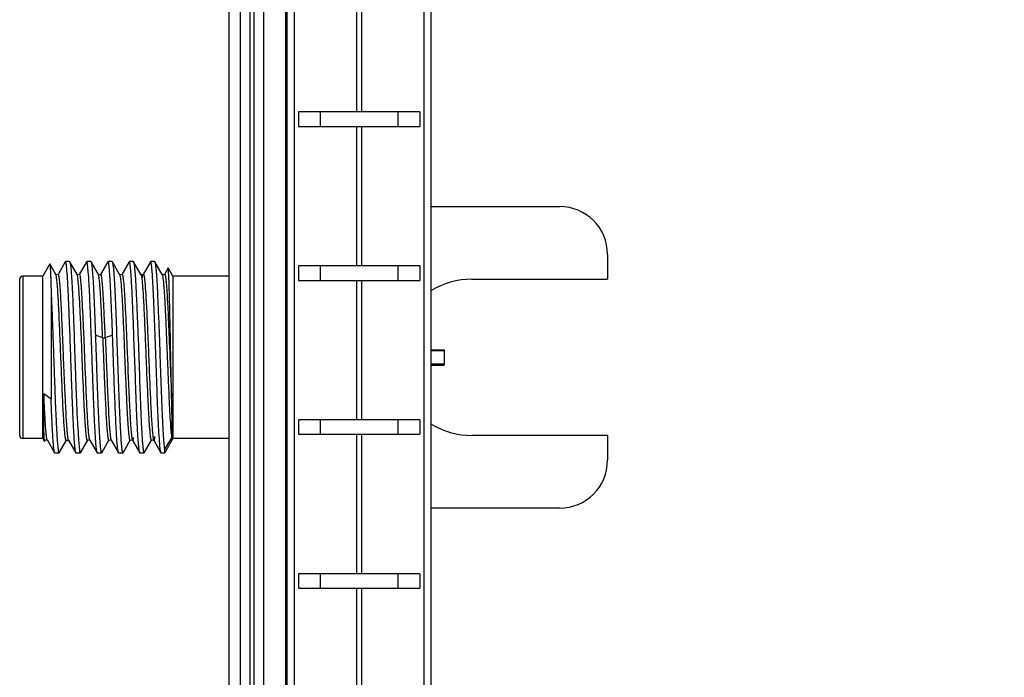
# Model space of a CAD drawing. Header units: inches. Extents: x 0.2 to 16.8, y 0.2 to 10.8.
# Tile 17 of 23: x 8.8 to 10.1, y 6.1 to 6.9. Entities that reach past the tile are written whole.
import ezdxf

# ---------------------------------------------------------------- set-up
doc = ezdxf.new("R2010")
doc.units = ezdxf.units.IN
doc.header["$LTSCALE"] = 0.935
doc.header["$MEASUREMENT"] = 0
doc.layers.get('0').update_dxf_attribs({"linetype": 'CONTINUOUS'})
doc.layers.add('DIMENSIONS', color=7, linetype='CONTINUOUS')
doc.styles.get("Standard").update_dxf_attribs({"font": 'txt', "width": 0.8})
doc.dimstyles.new('DIMSTYLE_4', dxfattribs={"dimtxt": 0.125, "dimasz": 0.18, "dimexe": 0.18, "dimexo": 0.0625, "dimgap": 0.09, "dimtad": 0, "dimtih": 1, "dimtoh": 1, "dimdec": 3, "dimzin": 4, "dimdsep": 46, "dimtxsty": 'STANDARD', "dimblk": '_FILLED', "dimblk1": '_FILLED', "dimblk2": '_FILLED', "dimcen": 0.09, "dimadec": 0, "dimazin": 0, "dimtp": 0.01, "dimtm": 0.01, "dimtfac": 1, "dimtdec": 3, "dimtofl": 0, "dimtmove": 0, "dimatfit": 3, "dimldrblk": '_FILLED', "dimfxl": 1, "dimtolj": 1, "dimtzin": 4, "dimarcsym": 0})

# ---------------------------------------------------------------- blocks, each defined once
blk = doc.blocks.new('_FILLED')
at = {"color": 0, "linetype": 'BYBLOCK'}
blk.add_solid([(0, 0), (-1, 0.1736), (-1, -0.1736)], dxfattribs=at)
blk = doc.blocks.new('*D12')
at = {"layer": 'DIMENSIONS', "color": 2, "linetype": 'CONTINUOUS'}
for p, q in [((9.243, 8.227), (10.8898, 8.227)), ((10.7648, 8.227), (10.7648, 5.8196)), ((10.7648, 3.1621), (10.7648, 5.5696)), ((9.2819, 3.1621), (10.8898, 3.1621))]:
    blk.add_line(p, q, dxfattribs=at)
at = {"layer": 'DIMENSIONS', "color": 2, "linetype": 'CONTINUOUS', "xscale": 0.18, "yscale": 0.18, "zscale": 0.18}
for p, rotation in [((10.7648, 8.227), 90), ((10.7648, 3.1621), 270)]:
    blk.add_blockref('_FILLED', p, dxfattribs=dict(at, rotation=rotation))
at = {"layer": 'DIMENSIONS', "color": 2, "linetype": 'CONTINUOUS', "insert": (10.7648, 5.7571), "char_height": 0.125, "width": 1.425, "attachment_point": 2, "line_spacing_factor": 0.9}
blk.add_mtext('5.065{\\Ftxt.shx;\\W1.000000;\\H0.125000; }[128.65]', dxfattribs=at)

msp = doc.modelspace()

# ---------------------------------------------------------------- linework, layer by layer
at = {"color": 7, "linetype": 'CONTINUOUS'}
for p, q in [((9.1064, 4.107), (9.1064, 8.217)), ((9.1214, 3.784), (9.1214, 8.227)), ((9.1514, 8.227), (9.1514, 3.784)), ((9.1824, 3.787), (9.1824, 7.787)), ((9.3704, 3.787), (9.3704, 7.787)), ((9.1971, 6.8013), (9.1971, 6.7823)), ((9.3556, 6.8013), (9.1971, 6.8013)), ((9.2258, 6.7823), (9.2258, 6.8013)), ((9.3269, 6.8013), (9.3269, 6.7823)), ((9.3556, 6.8013), (9.3556, 6.7823)), ((9.1971, 6.7823), (9.3556, 6.7823)), ((9.3704, 6.6777), (9.5382, 6.6777)), ((9.6007, 6.6152), (9.6007, 6.5828)), ((8.8722, 6.6028), (8.863, 6.5868)), ((8.8722, 6.6028), (8.8723, 6.6028)), ((8.8802, 6.5892), (8.8723, 6.6028)), ((8.8925, 6.6056), (8.883, 6.5892)), ((8.8981, 6.6058), (8.8928, 6.6058)), ((8.8951, 6.5891), (8.894, 6.6016)), ((8.8981, 6.6058), (8.8984, 6.6056)), ((8.9079, 6.5892), (8.8984, 6.6056)), ((8.9203, 6.6056), (8.9108, 6.5892)), ((8.9259, 6.6058), (8.9206, 6.6058)), ((8.9229, 6.5891), (8.9217, 6.6016)), ((8.9259, 6.6058), (8.9262, 6.6056)), ((8.9357, 6.5892), (8.9262, 6.6056)), ((8.9481, 6.6056), (8.9386, 6.5892)), ((8.9537, 6.6058), (8.9484, 6.6058)), ((8.9537, 6.6058), (8.9539, 6.6056)), ((8.9635, 6.5892), (8.954, 6.6056)), ((8.9758, 6.6056), (8.9663, 6.5892)), ((8.9814, 6.6058), (8.9761, 6.6058)), ((8.9785, 6.5891), (8.9773, 6.6016)), ((8.9814, 6.6058), (8.9817, 6.6056)), ((8.9913, 6.5892), (8.9817, 6.6056)), ((8.9826, 6.6016), (8.9838, 6.5882)), ((9.0036, 6.6056), (8.9941, 6.5892)), ((9.0092, 6.6058), (9.0039, 6.6058)), ((9.0062, 6.5891), (9.0051, 6.6016)), ((9.0092, 6.6058), (9.0095, 6.6056)), ((9.019, 6.5892), (9.0095, 6.6056)), ((9.0104, 6.6016), (9.0116, 6.5882)), ((9.0267, 6.5975), (9.0219, 6.5892)), ((9.033, 6.5868), (9.0268, 6.5975)), ((9.1971, 6.6003), (9.1971, 6.5813)), ((9.3556, 6.6003), (9.1971, 6.6003)), ((9.2258, 6.5813), (9.2258, 6.6003)), ((9.3269, 6.6003), (9.3269, 6.5813)), ((9.3556, 6.6003), (9.3556, 6.5813)), ((8.863, 6.5868), (8.837, 6.5868)), ((8.863, 6.3748), (8.863, 6.5868)), ((8.8803, 6.589), (8.8802, 6.5892)), ((8.8802, 6.5892), (8.8802, 6.5892)), ((8.883, 6.5892), (8.883, 6.5892)), ((8.8952, 6.5886), (8.8951, 6.5891)), ((8.908, 6.5891), (8.9079, 6.5892)), ((8.9081, 6.5888), (8.908, 6.5891)), ((8.9108, 6.5892), (8.9108, 6.5891)), ((8.9229, 6.5886), (8.9229, 6.5891)), ((8.9357, 6.5892), (8.9357, 6.5892)), ((8.936, 6.5886), (8.9357, 6.5892)), ((8.9386, 6.5892), (8.9385, 6.5892)), ((8.9635, 6.5892), (8.9635, 6.5892)), ((8.9636, 6.5891), (8.9635, 6.5892)), ((8.9661, 6.5886), (8.9663, 6.5892)), ((8.9663, 6.5892), (8.9664, 6.5892)), ((8.9664, 6.5892), (8.9663, 6.5892)), ((8.9785, 6.5885), (8.9785, 6.5891)), ((8.9914, 6.589), (8.9913, 6.5891)), ((8.9932, 6.5852), (8.9939, 6.5886)), ((8.9939, 6.5886), (8.9941, 6.5892)), ((9.0063, 6.5886), (9.0062, 6.5891)), ((9.0191, 6.5891), (9.019, 6.5892)), ((9.019, 6.5892), (9.019, 6.5892)), ((9.0217, 6.5886), (9.0219, 6.5892)), ((9.0219, 6.5892), (9.0219, 6.5892)), ((9.0277, 6.5875), (9.0274, 6.5926)), ((9.033, 6.5868), (9.033, 6.3748)), ((9.1064, 6.5868), (9.033, 6.5868)), ((8.833, 6.3788), (8.833, 6.5828)), ((8.9015, 6.5718), (8.9016, 6.5695)), ((9.1971, 6.5813), (9.3556, 6.5813)), ((9.4235, 6.5828), (9.6007, 6.5828)), ((8.8739, 6.5669), (8.874, 6.4264)), ((8.9136, 6.5044), (8.9135, 6.5071)), ((8.914, 6.494), (8.9136, 6.5044)), ((8.9141, 6.4926), (8.914, 6.494)), ((8.9726, 6.5058), (8.9728, 6.5003)), ((8.9728, 6.5003), (8.9729, 6.4973)), ((8.9729, 6.4973), (8.973, 6.4946)), ((8.973, 6.4946), (8.9733, 6.4887)), ((8.984, 6.456), (8.9822, 6.5062)), ((8.9875, 6.5064), (8.9893, 6.4562)), ((9.0283, 6.5007), (9.0289, 6.4881)), ((8.9047, 6.4909), (8.9051, 6.4808)), ((8.9141, 6.4913), (8.9141, 6.4926)), ((8.9145, 6.4821), (8.9141, 6.4913)), ((8.9145, 6.4811), (8.9145, 6.4821)), ((8.9155, 6.4577), (8.9145, 6.4811)), ((8.9733, 6.4887), (8.9734, 6.4859)), ((8.9734, 6.4859), (8.9736, 6.4807)), ((9.0289, 6.4881), (9.0292, 6.4807)), ((9.3704, 6.4908), (9.3873, 6.4908)), ((9.3873, 6.4895), (9.3704, 6.4895)), ((9.3873, 6.4908), (9.3873, 6.4709)), ((8.9051, 6.4808), (8.9059, 6.4574)), ((8.9736, 6.4807), (8.9741, 6.4689)), ((8.9741, 6.4689), (8.9744, 6.4611)), ((9.0292, 6.4807), (9.03, 6.4615)), ((9.3704, 6.4722), (9.3873, 6.4722)), ((9.3704, 6.4708), (9.3873, 6.4708)), ((8.9059, 6.4574), (8.906, 6.4545)), ((8.9156, 6.4549), (8.9155, 6.4577)), ((8.9744, 6.4611), (8.9746, 6.4555)), ((8.906, 6.4545), (8.9082, 6.3993)), ((8.9158, 6.4511), (8.9156, 6.4549)), ((8.8739, 6.4263), (8.8645, 6.4334)), ((8.9033, 6.3913), (8.9032, 6.3925)), ((8.9034, 6.3893), (8.9033, 6.3913)), ((8.9086, 6.3925), (8.9086, 6.3917)), ((8.9086, 6.3917), (8.9087, 6.3896)), ((9.1971, 6.3994), (9.1971, 6.3804)), ((9.3556, 6.3994), (9.1971, 6.3994)), ((9.2258, 6.3804), (9.2258, 6.3994)), ((9.3269, 6.3994), (9.3269, 6.3804)), ((9.3556, 6.3994), (9.3556, 6.3804)), ((8.8645, 6.3782), (8.8645, 6.3777)), ((8.9087, 6.3896), (8.9097, 6.3731)), ((9.0315, 6.3759), (9.0319, 6.3788)), ((9.1971, 6.3804), (9.3556, 6.3804)), ((9.6007, 6.3788), (9.4235, 6.3788)), ((9.6007, 6.3788), (9.6007, 6.3465)), ((8.863, 6.3748), (8.837, 6.3748)), ((8.863, 6.3748), (8.8648, 6.3717)), ((8.8645, 6.3777), (8.8645, 6.3772)), ((8.8645, 6.3772), (8.865, 6.3719)), ((8.865, 6.3744), (8.8645, 6.377)), ((8.8651, 6.3715), (8.8652, 6.371)), ((8.8654, 6.371), (8.8663, 6.3725)), ((8.8663, 6.3725), (8.8659, 6.3723)), ((8.8663, 6.3726), (8.8669, 6.3731)), ((8.8663, 6.3726), (8.8663, 6.3725)), ((8.8669, 6.3731), (8.8688, 6.3729)), ((8.8688, 6.3729), (8.869, 6.3727)), ((8.869, 6.3727), (8.8691, 6.3726)), ((8.8691, 6.3725), (8.8691, 6.3726)), ((8.8691, 6.3725), (8.8786, 6.3561)), ((8.8819, 6.3731), (8.882, 6.3722)), ((8.882, 6.3722), (8.8831, 6.36)), ((8.8845, 6.3561), (8.894, 6.3725)), ((8.894, 6.3725), (8.894, 6.3725)), ((8.8968, 6.3727), (8.8969, 6.3725)), ((8.8969, 6.3725), (8.9064, 6.3561)), ((8.8969, 6.3725), (8.8969, 6.3725)), ((8.9097, 6.3731), (8.9097, 6.3726)), ((8.9097, 6.3726), (8.9109, 6.3601)), ((8.9123, 6.3561), (8.9218, 6.3725)), ((8.9247, 6.3725), (8.9247, 6.3725)), ((8.9247, 6.3725), (8.9342, 6.3561)), ((8.9401, 6.3561), (8.9496, 6.3725)), ((8.9518, 6.3731), (8.9524, 6.3725)), ((8.9523, 6.3727), (8.9524, 6.3725)), ((8.9524, 6.3725), (8.9525, 6.3725)), ((8.9525, 6.3725), (8.962, 6.3561)), ((8.9611, 6.36), (8.9599, 6.3728)), ((8.9652, 6.3732), (8.9652, 6.3726)), ((8.9652, 6.3726), (8.9664, 6.3601)), ((8.9679, 6.3561), (8.9774, 6.3725)), ((8.9797, 6.373), (8.9802, 6.3725)), ((8.9802, 6.3725), (8.9802, 6.3725)), ((8.9802, 6.3725), (8.9897, 6.3561)), ((8.9889, 6.3601), (8.9877, 6.3729)), ((8.993, 6.3731), (8.993, 6.3726)), ((8.993, 6.3726), (8.9942, 6.3601)), ((8.9956, 6.3561), (9.0051, 6.3725)), ((9.0051, 6.3725), (9.0051, 6.3725)), ((9.0072, 6.3731), (9.008, 6.3726)), ((9.008, 6.3725), (9.0169, 6.3572)), ((9.008, 6.3725), (9.008, 6.3725)), ((9.0166, 6.3601), (9.0155, 6.3729)), ((9.0208, 6.3731), (9.0208, 6.3726)), ((9.0208, 6.3726), (9.022, 6.3601)), ((9.022, 6.3601), (9.0315, 6.3759)), ((9.033, 6.3748), (9.022, 6.3558)), ((9.1064, 6.3748), (9.033, 6.3748)), ((8.8786, 6.3561), (8.8779, 6.359)), ((8.8789, 6.3558), (8.8786, 6.3561)), ((8.8842, 6.3558), (8.8789, 6.3558)), ((8.9067, 6.3558), (8.9064, 6.3561)), ((8.912, 6.3558), (8.9067, 6.3558)), ((8.9345, 6.3558), (8.9342, 6.3561)), ((8.9398, 6.3558), (8.9345, 6.3558)), ((8.9622, 6.3558), (8.962, 6.3561)), ((8.9676, 6.3558), (8.9622, 6.3558)), ((8.99, 6.3558), (8.9897, 6.3561)), ((8.9953, 6.3558), (8.99, 6.3558)), ((9.0178, 6.3558), (9.0175, 6.3561)), ((9.022, 6.3558), (9.0178, 6.3558)), ((9.022, 6.3601), (9.022, 6.3561)), ((9.022, 6.3561), (9.022, 6.3558)), ((9.5382, 6.284), (9.3704, 6.284)), ((9.1971, 6.1984), (9.1971, 6.1794)), ((9.3556, 6.1984), (9.1971, 6.1984)), ((9.2258, 6.1794), (9.2258, 6.1984)), ((9.3269, 6.1984), (9.3269, 6.1794)), ((9.3556, 6.1984), (9.3556, 6.1794)), ((9.1971, 6.1794), (9.3556, 6.1794))]:
    msp.add_line(p, q, dxfattribs=at)
at = {"color": 9, "linetype": 'CONTINUOUS'}
for p, q in [((9.1334, 8.227), (9.1334, 3.784)), ((9.1394, 3.784), (9.1394, 8.227)), ((9.1805, 3.784), (9.1805, 7.8165)), ((9.1913, 7.787), (9.1913, 3.787)), ((9.3614, 3.787), (9.3614, 7.787)), ((9.2732, 6.8013), (9.2732, 6.9832)), ((9.2795, 6.9832), (9.2795, 6.8013)), ((9.2732, 6.6003), (9.2732, 6.7823)), ((9.2795, 6.7823), (9.2795, 6.6003)), ((8.837, 6.5868), (8.837, 6.3748)), ((8.9635, 6.5892), (8.9642, 6.5866)), ((9.2732, 6.3994), (9.2732, 6.5813)), ((9.2795, 6.5813), (9.2795, 6.3994)), ((8.9143, 6.5624), (8.9142, 6.5639)), ((8.9171, 6.5045), (8.9167, 6.5123)), ((8.9413, 6.5061), (8.9318, 6.5099)), ((8.9543, 6.5099), (8.9448, 6.5061)), ((8.9175, 6.4928), (8.9171, 6.5045)), ((8.9691, 6.5057), (8.9693, 6.5013)), ((8.9693, 6.5013), (8.9696, 6.4944)), ((8.9696, 6.4944), (8.9698, 6.4886)), ((8.9176, 6.4914), (8.9175, 6.4928)), ((8.919, 6.4579), (8.9176, 6.4914)), ((8.9709, 6.4609), (8.9712, 6.4554)), ((9.0278, 6.4309), (9.0279, 6.4276)), ((9.2732, 6.1984), (9.2732, 6.3804)), ((9.2795, 6.3804), (9.2795, 6.1984)), ((8.8969, 6.3726), (8.8963, 6.3743)), ((8.9247, 6.3725), (8.9244, 6.3732)), ((9.2732, 5.9975), (9.2732, 6.1794)), ((9.2795, 6.1794), (9.2795, 5.9975))]:
    msp.add_line(p, q, dxfattribs=at)
at = {"color": 7, "linetype": 'CONTINUOUS'}
for points in [[(8.883, 6.5892), (8.8827, 6.5888), (8.8806, 6.5887), (8.8803, 6.589)], [(8.9108, 6.5891), (8.9104, 6.5888), (8.9084, 6.5887), (8.908, 6.589)], [(8.9385, 6.5892), (8.9381, 6.5887), (8.936, 6.5888), (8.9358, 6.5891)], [(8.9663, 6.5892), (8.9652, 6.5885), (8.9636, 6.5891)], [(8.9941, 6.5891), (8.9931, 6.5885), (8.9914, 6.589)], [(9.0219, 6.5892), (9.0208, 6.5885), (9.0191, 6.5891)], [(8.8941, 6.3725), (8.8944, 6.3729), (8.8965, 6.3729), (8.8968, 6.3727)], [(8.9218, 6.3725), (8.922, 6.3727), (8.9235, 6.3732), (8.9246, 6.3726), (8.9247, 6.3725)], [(8.9496, 6.3725), (8.9497, 6.3727), (8.9514, 6.3733), (8.9518, 6.3731)], [(8.9774, 6.3725), (8.9775, 6.3727), (8.9793, 6.3732), (8.9797, 6.373)], [(9.0051, 6.3725), (9.0053, 6.3727), (9.0068, 6.3733), (9.0072, 6.3731)]]:
    msp.add_lwpolyline(points, dxfattribs=at)
for centre, radius, start, end in [((9.5382, 6.6152), 0.0625, 0, 90), ((8.837, 6.5828), 0.004, 90, 180), ((9.4235, 6.4808), 0.102, 90, 121.5914), ((8.0508, 6.5096), 0.8616, 3.5047, 3.6539), ((14.6265, 6.6927), 5.6014, 182.366, 182.7089), ((11.002, 6.4969), 2.0961, 182.671, 182.8572), ((9.4235, 6.4808), 0.102, 238.4091, 270), ((8.837, 6.3788), 0.004, 180, 270), ((8.8769, 6.3737), 0.012, 188.441, 189.6097), ((9.5382, 6.3465), 0.0625, 270, 360)]:
    msp.add_arc(centre, radius, start, end, dxfattribs=at)
at = {"color": 9, "linetype": 'CONTINUOUS'}
for centre, radius, start, end in [((8.4124, 6.5342), 0.5027, 4.215, 4.4642), ((8.2016, 6.5191), 0.714, 3.5972, 4.1808), ((19.0092, 6.8847), 10.0473, 182.2597, 182.41742)]:
    msp.add_arc(centre, radius, start, end, dxfattribs=at)
at = {"color": 7, "linetype": 'CONTINUOUS'}
for points, knots in [([(8.8723, 6.6028), (8.8723, 6.6027), (8.8724, 6.6026), (8.8724, 6.6024), (8.8725, 6.6021), (8.8725, 6.6017), (8.8726, 6.6009), (8.8727, 6.5997), (8.8728, 6.5983), (8.8729, 6.5967), (8.873, 6.5948), (8.8731, 6.5926), (8.8732, 6.5902), (8.8734, 6.5864), (8.8736, 6.5812), (8.8738, 6.5743), (8.8739, 6.5694), (8.8739, 6.5669)], [0, 0, 0, 0, 0.003871, 0.00955, 0.017078, 0.026465, 0.050816, 0.082573, 0.12168, 0.168044, 0.221548, 0.282071, 0.349495, 0.423699, 0.591825, 0.784619, 1, 1, 1, 1]), ([(8.894, 6.6016), (8.8939, 6.6019), (8.8938, 6.6025), (8.8937, 6.6034), (8.8935, 6.6041), (8.8934, 6.6047), (8.8933, 6.6052), (8.8931, 6.6055), (8.893, 6.6057), (8.8929, 6.6058), (8.8929, 6.6058), (8.8928, 6.6058)], [0, 0, 0, 0, 0.223103, 0.417552, 0.583335, 0.720514, 0.829301, 0.910273, 0.940814, 0.965266, 1, 1, 1, 1]), ([(8.8984, 6.6056), (8.8985, 6.6055), (8.8985, 6.6054), (8.8987, 6.6049), (8.8989, 6.6041), (8.8991, 6.603), (8.8992, 6.6021), (8.8993, 6.6016)], [0, 0, 0, 0, 0.062107, 0.141638, 0.354638, 0.640669, 1, 1, 1, 1]), ([(8.8993, 6.6016), (8.8994, 6.6008), (8.8996, 6.5992), (8.9, 6.5954), (8.9004, 6.5895), (8.901, 6.5812), (8.9013, 6.5751), (8.9015, 6.5718)], [0, 0, 0, 0, 0.075174, 0.165375, 0.389441, 0.669094, 1, 1, 1, 1]), ([(8.9217, 6.6016), (8.9217, 6.6019), (8.9216, 6.6025), (8.9215, 6.6034), (8.9213, 6.6041), (8.9212, 6.6047), (8.921, 6.6052), (8.9209, 6.6055), (8.9208, 6.6057), (8.9207, 6.6058), (8.9206, 6.6058), (8.9206, 6.6058)], [0, 0, 0, 0, 0.222897, 0.417144, 0.582738, 0.719754, 0.828428, 0.909385, 0.93999, 0.964585, 1, 1, 1, 1]), ([(8.9262, 6.6056), (8.9262, 6.6055), (8.9263, 6.6054), (8.9265, 6.6049), (8.9267, 6.6041), (8.9269, 6.6029), (8.927, 6.6019), (8.9271, 6.6014)], [0, 0, 0, 0, 0.060743, 0.139313, 0.351584, 0.638415, 1, 1, 1, 1]), ([(8.9271, 6.6014), (8.9272, 6.6006), (8.9274, 6.5988), (8.9278, 6.5944), (8.9283, 6.5878), (8.9289, 6.5784), (8.9295, 6.5673), (8.9301, 6.5546), (8.9309, 6.5353), (8.9314, 6.5203), (8.9318, 6.5099)], [0, 0, 0, 0, 0.027184, 0.06008, 0.14242, 0.245671, 0.367925, 0.507063, 0.660687, 1, 1, 1, 1]), ([(8.9495, 6.6014), (8.9495, 6.6018), (8.9494, 6.6024), (8.9493, 6.6033), (8.9491, 6.6041), (8.949, 6.6047), (8.9488, 6.6052), (8.9487, 6.6055), (8.9486, 6.6057), (8.9485, 6.6058), (8.9484, 6.6058), (8.9484, 6.6058)], [0, 0, 0, 0, 0.223025, 0.417367, 0.583016, 0.720041, 0.828675, 0.909546, 0.940094, 0.964631, 1, 1, 1, 1]), ([(8.9543, 6.5099), (8.9539, 6.5203), (8.9533, 6.5353), (8.9525, 6.5546), (8.9519, 6.5673), (8.9514, 6.5784), (8.9508, 6.5878), (8.9503, 6.5944), (8.9499, 6.5988), (8.9496, 6.6006), (8.9495, 6.6014)], [0, 0, 0, 0, 0.339335, 0.492966, 0.632106, 0.754359, 0.857605, 0.939936, 0.972826, 1, 1, 1, 1]), ([(8.9539, 6.6056), (8.954, 6.6056), (8.954, 6.6054), (8.9542, 6.6049), (8.9544, 6.6041), (8.9546, 6.603), (8.9548, 6.6021), (8.9548, 6.6016)], [0, 0, 0, 0, 0.060839, 0.13948, 0.351804, 0.638574, 1, 1, 1, 1]), ([(8.9548, 6.6016), (8.9549, 6.6007), (8.9552, 6.5989), (8.9556, 6.5944), (8.9559, 6.5908), (8.956, 6.5882)], [0, 0, 0, 0, 0.188796, 0.419123, 1, 1, 1, 1]), ([(8.9773, 6.6016), (8.9772, 6.6019), (8.9772, 6.6025), (8.977, 6.6034), (8.9769, 6.6041), (8.9767, 6.6047), (8.9766, 6.6052), (8.9765, 6.6055), (8.9764, 6.6057), (8.9763, 6.6058), (8.9762, 6.6058), (8.9761, 6.6058)], [0, 0, 0, 0, 0.222769, 0.416892, 0.582369, 0.719284, 0.827888, 0.908836, 0.939479, 0.964163, 1, 1, 1, 1]), ([(8.9817, 6.6056), (8.9818, 6.6055), (8.9818, 6.6053), (8.982, 6.6049), (8.9822, 6.6041), (8.9824, 6.6029), (8.9825, 6.6021), (8.9826, 6.6016)], [0, 0, 0, 0, 0.062938, 0.143108, 0.356669, 0.642219, 1, 1, 1, 1]), ([(9.0051, 6.6016), (9.005, 6.6019), (9.0049, 6.6025), (9.0048, 6.6034), (9.0047, 6.6041), (9.0045, 6.6047), (9.0044, 6.6052), (9.0043, 6.6055), (9.0041, 6.6057), (9.0041, 6.6058), (9.004, 6.6058), (9.0039, 6.6058)], [0, 0, 0, 0, 0.222664, 0.416685, 0.582068, 0.718903, 0.827453, 0.908397, 0.939073, 0.963829, 1, 1, 1, 1]), ([(9.0095, 6.6056), (9.0095, 6.6056), (9.0096, 6.6054), (9.0098, 6.6049), (9.01, 6.6041), (9.0102, 6.603), (9.0103, 6.6021), (9.0104, 6.6016)], [0, 0, 0, 0, 0.061011, 0.139765, 0.352162, 0.63883, 1, 1, 1, 1]), ([(9.0274, 6.5926), (9.0274, 6.5933), (9.0273, 6.5942), (9.0272, 6.5953), (9.0271, 6.596), (9.0271, 6.5965), (9.027, 6.5969), (9.0269, 6.5973), (9.0269, 6.5974), (9.0268, 6.5975)], [0, 0, 0, 0, 0.39369, 0.554879, 0.692099, 0.805224, 0.894172, 0.958967, 1, 1, 1, 1]), ([(8.8812, 6.5839), (8.8812, 6.5846), (8.881, 6.5857), (8.8807, 6.5872), (8.8805, 6.5882), (8.8803, 6.5888), (8.8802, 6.589), (8.8802, 6.5891)], [0, 0, 0, 0, 0.358617, 0.644777, 0.858246, 0.937936, 1, 1, 1, 1]), ([(8.8928, 6.3748), (8.8927, 6.3755), (8.8924, 6.3772), (8.8921, 6.3802), (8.8918, 6.3838), (8.8912, 6.3898), (8.8906, 6.3988), (8.8898, 6.4111), (8.8891, 6.4253), (8.8884, 6.441), (8.8877, 6.4578), (8.887, 6.4752), (8.8863, 6.4927), (8.8854, 6.515), (8.8845, 6.536), (8.8835, 6.5552), (8.8828, 6.5668), (8.8822, 6.5752), (8.8816, 6.5806), (8.8814, 6.5829), (8.8812, 6.5839)], [0, 0, 0, 0, 0.010928, 0.025129, 0.04245, 0.062734, 0.111685, 0.171135, 0.239736, 0.315443, 0.396182, 0.479866, 0.564284, 0.647189, 0.799746, 0.865405, 0.921623, 0.966864, 0.985004, 1, 1, 1, 1]), ([(8.9032, 6.3925), (8.9028, 6.3999), (8.9021, 6.4159), (8.9012, 6.4411), (8.9002, 6.4684), (8.8992, 6.4964), (8.8982, 6.5235), (8.8972, 6.5484), (8.8964, 6.5672), (8.8957, 6.5802), (8.8953, 6.5859), (8.8952, 6.5886)], [0, 0, 0, 0, 0.11357, 0.244561, 0.386203, 0.531176, 0.671986, 0.801359, 0.912609, 0.959594, 1, 1, 1, 1]), ([(8.9107, 6.5645), (8.9105, 6.5676), (8.9102, 6.5719), (8.9097, 6.5773), (8.9094, 6.5806), (8.9091, 6.5834), (8.9088, 6.5857), (8.9085, 6.5873), (8.9083, 6.5882), (8.9082, 6.5886), (8.9081, 6.5888)], [0, 0, 0, 0, 0.373889, 0.531632, 0.668794, 0.784618, 0.878628, 0.950474, 0.978023, 1, 1, 1, 1]), ([(8.9272, 6.4911), (8.9268, 6.5009), (8.9261, 6.5196), (8.9253, 6.5424), (8.9245, 6.5591), (8.924, 6.5701), (8.9235, 6.5798), (8.9231, 6.5858), (8.9229, 6.5886)], [0, 0, 0, 0, 0.299697, 0.576369, 0.701077, 0.814302, 0.914401, 1, 1, 1, 1]), ([(8.9413, 6.5061), (8.9411, 6.5113), (8.9407, 6.5214), (8.94, 6.536), (8.9393, 6.5493), (8.9387, 6.561), (8.9381, 6.5697), (8.9377, 6.5757), (8.9373, 6.5794), (8.937, 6.5825), (8.9367, 6.5851), (8.9364, 6.5868), (8.9361, 6.5879), (8.936, 6.5884), (8.936, 6.5886)], [0, 0, 0, 0, 0.188767, 0.366653, 0.529045, 0.672447, 0.793708, 0.845151, 0.890019, 0.928087, 0.959194, 0.983194, 0.992495, 1, 1, 1, 1]), ([(8.956, 6.5882), (8.9563, 6.5852), (8.9567, 6.5785), (8.9572, 6.5678), (8.9578, 6.5556), (8.9586, 6.537), (8.9595, 6.5118), (8.9606, 6.4805), (8.9617, 6.4492), (8.9627, 6.4241), (8.9635, 6.4056), (8.964, 6.3935), (8.9646, 6.3828), (8.965, 6.3762), (8.9652, 6.3732)], [0, 0, 0, 0, 0.042652, 0.092917, 0.149981, 0.212873, 0.351894, 0.500728, 0.649462, 0.788193, 0.850874, 0.907686, 0.957665, 1, 1, 1, 1]), ([(8.9664, 6.5892), (8.9664, 6.5892), (8.9664, 6.5893), (8.9665, 6.5894), (8.9666, 6.5894), (8.9667, 6.5895), (8.9668, 6.5894), (8.9669, 6.5893), (8.967, 6.5892), (8.9671, 6.589), (8.9672, 6.5886), (8.9674, 6.588), (8.9676, 6.5872), (8.9677, 6.5867), (8.9677, 6.5864)], [0, 0, 0, 0, 0.039869, 0.071551, 0.09696, 0.119652, 0.14437, 0.174919, 0.213405, 0.260884, 0.384727, 0.548722, 0.753689, 1, 1, 1, 1]), ([(8.9677, 6.5864), (8.9678, 6.5857), (8.9681, 6.5842), (8.9683, 6.5817), (8.9686, 6.5787), (8.9691, 6.5738), (8.9696, 6.5667), (8.9702, 6.5569), (8.9708, 6.5457), (8.9714, 6.5333), (8.972, 6.5198), (8.9724, 6.5106), (8.9726, 6.5058)], [0, 0, 0, 0, 0.025274, 0.056565, 0.093722, 0.136588, 0.238678, 0.360805, 0.500691, 0.655762, 0.823265, 1, 1, 1, 1]), ([(8.9822, 6.5062), (8.9819, 6.5145), (8.9813, 6.5303), (8.9804, 6.5526), (8.9796, 6.5693), (8.979, 6.581), (8.9787, 6.5861), (8.9785, 6.5885)], [0, 0, 0, 0, 0.300935, 0.575543, 0.811966, 0.912579, 1, 1, 1, 1]), ([(8.9838, 6.5882), (8.984, 6.5858), (8.9843, 6.5807), (8.9849, 6.5691), (8.9857, 6.5524), (8.9866, 6.5303), (8.9872, 6.5146), (8.9875, 6.5064)], [0, 0, 0, 0, 0.087908, 0.18883, 0.425404, 0.699677, 1, 1, 1, 1]), ([(8.9941, 6.5892), (8.9941, 6.5892), (8.9942, 6.5893), (8.9943, 6.5894), (8.9944, 6.5895), (8.9945, 6.5894), (8.9946, 6.5893), (8.9947, 6.5892), (8.9948, 6.589), (8.995, 6.5886), (8.9952, 6.588), (8.9954, 6.5871), (8.9956, 6.586), (8.9957, 6.5852), (8.9958, 6.5847)], [0, 0, 0, 0, 0.033184, 0.058386, 0.078138, 0.097297, 0.121078, 0.152446, 0.192704, 0.242446, 0.371397, 0.540462, 0.749972, 1, 1, 1, 1]), ([(8.9958, 6.5847), (8.9959, 6.5837), (8.9961, 6.5816), (8.9965, 6.578), (8.9968, 6.5738), (8.9973, 6.567), (8.998, 6.5572), (8.9987, 6.5439), (8.9993, 6.529), (9.0001, 6.5129), (9.0008, 6.4959), (9.0015, 6.4785), (9.0022, 6.4611), (9.0029, 6.4443), (9.0036, 6.4284), (9.0043, 6.414), (9.005, 6.4012), (9.0056, 6.3919), (9.0061, 6.3855), (9.0065, 6.3816), (9.0068, 6.3784), (9.0071, 6.3765), (9.0072, 6.3757)], [0, 0, 0, 0, 0.013998, 0.031147, 0.051335, 0.074444, 0.128782, 0.192694, 0.264536, 0.342483, 0.424493, 0.508384, 0.591935, 0.67297, 0.749469, 0.819438, 0.880902, 0.932264, 0.953761, 0.972287, 0.987734, 1, 1, 1, 1]), ([(9.0155, 6.3729), (9.0153, 6.3759), (9.0148, 6.3825), (9.0143, 6.3932), (9.0137, 6.4054), (9.0129, 6.4239), (9.012, 6.4492), (9.0109, 6.4806), (9.0098, 6.512), (9.0088, 6.5373), (9.008, 6.5559), (9.0075, 6.5681), (9.0069, 6.5789), (9.0065, 6.5855), (9.0063, 6.5886)], [0, 0, 0, 0, 0.042148, 0.092014, 0.148782, 0.211478, 0.350377, 0.499377, 0.648463, 0.78761, 0.850487, 0.90747, 0.957581, 1, 1, 1, 1]), ([(9.0116, 6.5882), (9.0118, 6.5852), (9.0122, 6.5785), (9.0128, 6.5678), (9.0133, 6.5556), (9.0141, 6.537), (9.0151, 6.5118), (9.0162, 6.4805), (9.0173, 6.4492), (9.0182, 6.4241), (9.019, 6.4056), (9.0196, 6.3934), (9.0201, 6.3828), (9.0205, 6.3761), (9.0208, 6.3731)], [0, 0, 0, 0, 0.042651, 0.09292, 0.149991, 0.212892, 0.351937, 0.500794, 0.649543, 0.788271, 0.850943, 0.907739, 0.95769, 1, 1, 1, 1]), ([(9.0219, 6.5892), (9.0219, 6.5893), (9.022, 6.5894), (9.0222, 6.5895), (9.0223, 6.5895), (9.0223, 6.5894), (9.0224, 6.5893), (9.0225, 6.5893), (9.0225, 6.5893)], [0, 0, 0, 0, 0.310201, 0.520595, 0.614529, 0.719097, 0.845404, 1, 1, 1, 1]), ([(9.0226, 6.5891), (9.0226, 6.589), (9.0227, 6.5887), (9.023, 6.588), (9.0232, 6.5867), (9.0235, 6.5849), (9.0237, 6.5835), (9.0238, 6.5827)], [0, 0, 0, 0, 0.060996, 0.14016, 0.353682, 0.640633, 1, 1, 1, 1]), ([(9.0314, 6.428), (9.0313, 6.4351), (9.0309, 6.45), (9.0306, 6.4687), (9.0302, 6.4843), (9.03, 6.4961), (9.0298, 6.5078), (9.0295, 6.5226), (9.0291, 6.54), (9.0287, 6.5563), (9.0284, 6.568), (9.0282, 6.5754), (9.0279, 6.5818), (9.0278, 6.5857), (9.0277, 6.5875)], [0, 0, 0, 0, 0.134376, 0.279114, 0.353195, 0.427311, 0.500617, 0.572266, 0.707463, 0.82705, 0.8794, 0.926018, 0.966363, 1, 1, 1, 1]), ([(9.0238, 6.5827), (9.024, 6.5809), (9.0244, 6.5765), (9.025, 6.5693), (9.0255, 6.5606), (9.0261, 6.5505), (9.0267, 6.5393), (9.0274, 6.5226), (9.028, 6.5096), (9.0283, 6.5007)], [0, 0, 0, 0, 0.069414, 0.158236, 0.265365, 0.388853, 0.526361, 0.6756, 1, 1, 1, 1]), ([(8.8739, 6.5669), (8.8743, 6.5595), (8.875, 6.5435), (8.876, 6.5183), (8.8769, 6.4913), (8.8779, 6.4637), (8.8789, 6.437), (8.8798, 6.4125), (8.8807, 6.3941), (8.8814, 6.3813), (8.8817, 6.3757), (8.8819, 6.3731)], [0, 0, 0, 0, 0.115448, 0.247444, 0.389288, 0.533899, 0.673988, 0.80252, 0.913039, 0.959761, 1, 1, 1, 1]), ([(8.9016, 6.5695), (8.9019, 6.5639), (8.9024, 6.5518), (8.9035, 6.5257), (8.9042, 6.5051), (8.9047, 6.4909)], [0, 0, 0, 0, 0.215085, 0.458602, 1, 1, 1, 1]), ([(8.9135, 6.5071), (8.9133, 6.5123), (8.9128, 6.5223), (8.9122, 6.5368), (8.9115, 6.55), (8.9111, 6.5584), (8.9108, 6.5623)], [0, 0, 0, 0, 0.281603, 0.546039, 0.787312, 1, 1, 1, 1]), ([(8.9318, 6.5099), (8.9321, 6.502), (8.9325, 6.49), (8.9331, 6.474), (8.9336, 6.4581), (8.9343, 6.439), (8.9352, 6.4175), (8.9359, 6.4009), (8.9365, 6.389), (8.9369, 6.3813), (8.9373, 6.3745), (8.9377, 6.3687), (8.9382, 6.364), (8.9385, 6.3612), (8.9386, 6.36)], [0, 0, 0, 0, 0.159351, 0.23997, 0.320105, 0.476055, 0.621532, 0.751066, 0.808325, 0.859845, 0.905167, 0.943848, 0.975549, 1, 1, 1, 1]), ([(8.9599, 6.3728), (8.9597, 6.3766), (8.9591, 6.385), (8.9585, 6.3988), (8.9578, 6.4146), (8.9568, 6.4386), (8.9559, 6.4641), (8.955, 6.4902), (8.9545, 6.5034), (8.9543, 6.5099)], [0, 0, 0, 0, 0.083117, 0.184141, 0.300525, 0.429325, 0.710732, 0.856328, 1, 1, 1, 1]), ([(8.9448, 6.5061), (8.9451, 6.4997), (8.9456, 6.4867), (8.9464, 6.4674), (8.9472, 6.4485), (8.9479, 6.4307), (8.9487, 6.4145), (8.9494, 6.4022), (8.9499, 6.3936), (8.9503, 6.3882), (8.9507, 6.3835), (8.951, 6.3806), (8.9512, 6.3793)], [0, 0, 0, 0, 0.152342, 0.3064, 0.456841, 0.599125, 0.728452, 0.840441, 0.888945, 0.931958, 0.969101, 1, 1, 1, 1]), ([(8.9333, 6.3601), (8.9332, 6.3612), (8.9329, 6.3637), (8.9325, 6.3678), (8.9321, 6.3728), (8.9316, 6.3811), (8.9309, 6.3932), (8.9302, 6.4096), (8.9294, 6.4282), (8.9287, 6.4484), (8.9279, 6.4695), (8.9274, 6.4839), (8.9272, 6.4911)], [0, 0, 0, 0, 0.025083, 0.056886, 0.095183, 0.139719, 0.246068, 0.372766, 0.515984, 0.671421, 0.834399, 1, 1, 1, 1]), ([(8.9746, 6.4555), (8.9748, 6.4511), (8.9752, 6.4424), (8.9758, 6.4298), (8.9763, 6.418), (8.9769, 6.4073), (8.9774, 6.3978), (8.978, 6.3896), (8.9785, 6.3837), (8.9789, 6.3798), (8.9791, 6.3781), (8.9792, 6.3773)], [0, 0, 0, 0, 0.170205, 0.332331, 0.483713, 0.621763, 0.744217, 0.849137, 0.934821, 0.970049, 1, 1, 1, 1]), ([(8.9877, 6.3729), (8.9875, 6.3753), (8.9872, 6.3805), (8.9865, 6.3922), (8.9858, 6.4091), (8.9849, 6.4316), (8.9843, 6.4476), (8.984, 6.456)], [0, 0, 0, 0, 0.086951, 0.187278, 0.423594, 0.698541, 1, 1, 1, 1]), ([(8.9893, 6.4562), (8.9896, 6.4478), (8.9902, 6.4319), (8.9911, 6.4094), (8.9918, 6.3925), (8.9925, 6.3807), (8.9928, 6.3755), (8.993, 6.3731)], [0, 0, 0, 0, 0.30099, 0.575732, 0.812187, 0.912729, 1, 1, 1, 1]), ([(8.9209, 6.3732), (8.9208, 6.3734), (8.9207, 6.3739), (8.9205, 6.375), (8.9202, 6.3767), (8.9199, 6.3791), (8.9196, 6.3821), (8.9193, 6.3856), (8.9188, 6.3912), (8.9183, 6.3994), (8.9177, 6.4104), (8.917, 6.4229), (8.9164, 6.4367), (8.916, 6.4462), (8.9158, 6.4511)], [0, 0, 0, 0, 0.007992, 0.017734, 0.042442, 0.074043, 0.112416, 0.157403, 0.208755, 0.329455, 0.472131, 0.633731, 0.810931, 1, 1, 1, 1]), ([(8.8645, 6.4334), (8.8643, 6.4305), (8.864, 6.4246), (8.8639, 6.4161), (8.8639, 6.4092), (8.8639, 6.404), (8.8639, 6.3992), (8.864, 6.3938), (8.8641, 6.3878), (8.8643, 6.3827), (8.8644, 6.3796), (8.8645, 6.3782)], [0, 0, 0, 0, 0.161998, 0.317381, 0.464398, 0.533775, 0.599892, 0.7219, 0.829847, 0.922937, 1, 1, 1, 1]), ([(8.8779, 6.359), (8.8778, 6.3596), (8.8777, 6.3608), (8.8773, 6.3639), (8.8769, 6.3686), (8.8764, 6.3754), (8.8759, 6.3834), (8.8754, 6.3927), (8.8749, 6.4031), (8.8744, 6.4144), (8.8741, 6.4223), (8.874, 6.4264)], [0, 0, 0, 0, 0.026102, 0.057733, 0.137202, 0.237526, 0.357412, 0.495408, 0.649852, 0.818874, 1, 1, 1, 1]), ([(9.0319, 6.3788), (9.032, 6.3801), (9.032, 6.3829), (9.0321, 6.3874), (9.032, 6.3926), (9.032, 6.3985), (9.0319, 6.405), (9.0317, 6.415), (9.0316, 6.4227), (9.0314, 6.428)], [0, 0, 0, 0, 0.077834, 0.169287, 0.275131, 0.395521, 0.529427, 0.675668, 1, 1, 1, 1]), ([(8.9055, 6.3601), (8.9054, 6.3608), (8.9052, 6.3624), (8.9049, 6.3662), (8.9044, 6.372), (8.9039, 6.3801), (8.9035, 6.386), (8.9034, 6.3893)], [0, 0, 0, 0, 0.075515, 0.16594, 0.390128, 0.669549, 1, 1, 1, 1]), ([(8.9512, 6.3793), (8.9512, 6.3786), (8.9514, 6.3771), (8.9517, 6.3752), (8.952, 6.374), (8.9522, 6.3732), (8.9523, 6.3729), (8.9523, 6.3727)], [0, 0, 0, 0, 0.354543, 0.639319, 0.854242, 0.935668, 1, 1, 1, 1]), ([(8.8659, 6.3723), (8.8658, 6.3723), (8.8657, 6.3724), (8.8656, 6.3726), (8.8654, 6.373), (8.8652, 6.3736), (8.8651, 6.3741), (8.865, 6.3744)], [0, 0, 0, 0, 0.116385, 0.204362, 0.315194, 0.608605, 1, 1, 1, 1]), ([(8.894, 6.3725), (8.894, 6.3725), (8.894, 6.3724), (8.8939, 6.3723), (8.8938, 6.3723), (8.8937, 6.3722), (8.8936, 6.3723), (8.8935, 6.3724), (8.8934, 6.3726), (8.8932, 6.3729), (8.8931, 6.3734), (8.893, 6.374), (8.8929, 6.3745), (8.8928, 6.3748)], [0, 0, 0, 0, 0.044485, 0.080383, 0.109252, 0.134021, 0.187877, 0.224847, 0.270559, 0.39083, 0.551816, 0.75468, 1, 1, 1, 1]), ([(8.9218, 6.3725), (8.9218, 6.3725), (8.9217, 6.3724), (8.9216, 6.3723), (8.9215, 6.3722), (8.9213, 6.3723), (8.9212, 6.3724), (8.9211, 6.3726), (8.921, 6.3729), (8.9209, 6.3731), (8.9209, 6.3732)], [0, 0, 0, 0, 0.121054, 0.209619, 0.279798, 0.356594, 0.46033, 0.600023, 0.779346, 1, 1, 1, 1]), ([(8.9792, 6.3773), (8.9793, 6.3768), (8.9794, 6.3757), (8.9797, 6.3743), (8.9799, 6.3734), (8.9801, 6.3728), (8.9802, 6.3726), (8.9802, 6.3725)], [0, 0, 0, 0, 0.358283, 0.644307, 0.857856, 0.937693, 1, 1, 1, 1]), ([(8.9802, 6.3725), (8.9803, 6.3725), (8.9803, 6.3724), (8.9804, 6.3723), (8.9805, 6.3722), (8.9806, 6.3722), (8.9807, 6.3723), (8.9809, 6.3725), (8.981, 6.3728), (8.9812, 6.3734), (8.9815, 6.3745), (8.9816, 6.3754), (8.9817, 6.3761)], [0, 0, 0, 0, 0.036368, 0.064525, 0.086675, 0.10714, 0.131142, 0.16212, 0.250496, 0.377651, 0.544813, 1, 1, 1, 1]), ([(9.0072, 6.3757), (9.0073, 6.3753), (9.0074, 6.3746), (9.0076, 6.3737), (9.0078, 6.3731), (9.0079, 6.3727), (9.008, 6.3725)], [0, 0, 0, 0, 0.345301, 0.626666, 0.84446, 1, 1, 1, 1]), ([(9.008, 6.3725), (9.008, 6.3725), (9.0081, 6.3724), (9.0082, 6.3723), (9.0083, 6.3722), (9.0085, 6.3723), (9.0086, 6.3724), (9.0087, 6.3726), (9.0088, 6.3728), (9.0089, 6.3731), (9.009, 6.3735), (9.0092, 6.3741), (9.0093, 6.3751), (9.0096, 6.3764), (9.0097, 6.3774), (9.0098, 6.3779)], [0, 0, 0, 0, 0.030227, 0.052681, 0.070299, 0.088587, 0.112633, 0.14489, 0.186327, 0.237357, 0.298167, 0.368838, 0.53984, 0.750319, 1, 1, 1, 1]), ([(8.8831, 6.36), (8.8831, 6.3597), (8.8832, 6.3591), (8.8834, 6.3582), (8.8835, 6.3575), (8.8837, 6.3569), (8.8838, 6.3565), (8.8839, 6.3562), (8.884, 6.356), (8.8841, 6.3559), (8.8842, 6.3558), (8.8842, 6.3558)], [0, 0, 0, 0, 0.222893, 0.41716, 0.582794, 0.719868, 0.82861, 0.909625, 0.940239, 0.964813, 1, 1, 1, 1]), ([(8.9064, 6.3561), (8.9064, 6.3562), (8.9063, 6.3563), (8.9061, 6.3568), (8.9059, 6.3576), (8.9057, 6.3587), (8.9056, 6.3596), (8.9055, 6.3601)], [0, 0, 0, 0, 0.062518, 0.14235, 0.355593, 0.641386, 1, 1, 1, 1]), ([(8.9109, 6.3601), (8.9109, 6.3598), (8.911, 6.3592), (8.9111, 6.3583), (8.9113, 6.3576), (8.9114, 6.357), (8.9116, 6.3565), (8.9117, 6.3562), (8.9118, 6.356), (8.9119, 6.3559), (8.912, 6.3558), (8.912, 6.3558)], [0, 0, 0, 0, 0.222956, 0.417262, 0.58291, 0.719973, 0.828681, 0.909642, 0.940229, 0.964782, 1, 1, 1, 1]), ([(8.9342, 6.3561), (8.9342, 6.3561), (8.9341, 6.3563), (8.9339, 6.3568), (8.9337, 6.3576), (8.9335, 6.3587), (8.9334, 6.3596), (8.9333, 6.3601)], [0, 0, 0, 0, 0.061233, 0.140177, 0.352767, 0.639307, 1, 1, 1, 1]), ([(8.9386, 6.36), (8.9387, 6.3597), (8.9388, 6.3591), (8.9389, 6.3582), (8.9391, 6.3575), (8.9392, 6.3569), (8.9393, 6.3565), (8.9395, 6.3562), (8.9396, 6.356), (8.9396, 6.3559), (8.9397, 6.3558), (8.9398, 6.3558)], [0, 0, 0, 0, 0.222928, 0.417236, 0.582916, 0.720036, 0.828819, 0.909855, 0.940461, 0.965004, 1, 1, 1, 1]), ([(8.962, 6.3561), (8.9619, 6.3562), (8.9619, 6.3563), (8.9617, 6.3568), (8.9615, 6.3575), (8.9613, 6.3587), (8.9612, 6.3595), (8.9611, 6.36)], [0, 0, 0, 0, 0.063346, 0.143805, 0.357585, 0.642895, 1, 1, 1, 1]), ([(8.9664, 6.3601), (8.9664, 6.3598), (8.9665, 6.3592), (8.9667, 6.3583), (8.9668, 6.3576), (8.967, 6.357), (8.9671, 6.3565), (8.9672, 6.3562), (8.9673, 6.356), (8.9674, 6.3559), (8.9675, 6.3558), (8.9676, 6.3558)], [0, 0, 0, 0, 0.222629, 0.416618, 0.581972, 0.718782, 0.827316, 0.90826, 0.938946, 0.963725, 1, 1, 1, 1]), ([(8.9897, 6.3561), (8.9897, 6.3562), (8.9896, 6.3564), (8.9895, 6.3568), (8.9893, 6.3576), (8.9891, 6.3588), (8.9889, 6.3596), (8.9889, 6.3601)], [0, 0, 0, 0, 0.063194, 0.143532, 0.357201, 0.642602, 1, 1, 1, 1]), ([(8.9942, 6.3601), (8.9942, 6.3598), (8.9943, 6.3592), (8.9945, 6.3583), (8.9946, 6.3576), (8.9947, 6.357), (8.9949, 6.3565), (8.995, 6.3562), (8.9951, 6.356), (8.9952, 6.3559), (8.9953, 6.3558), (8.9953, 6.3558)], [0, 0, 0, 0, 0.22317, 0.417685, 0.58353, 0.72076, 0.829583, 0.910558, 0.941078, 0.965484, 1, 1, 1, 1]), ([(9.0175, 6.3561), (9.0175, 6.3562), (9.0174, 6.3563), (9.0172, 6.3568), (9.0171, 6.3576), (9.0168, 6.3587), (9.0167, 6.3596), (9.0166, 6.3601)], [0, 0, 0, 0, 0.062773, 0.142785, 0.356168, 0.641813, 1, 1, 1, 1])]:
    msp.add_open_spline(points, degree=3, knots=knots, dxfattribs=at)
at = {"color": 9, "linetype": 'CONTINUOUS'}
for points, knots in [([(8.8963, 6.3743), (8.8963, 6.3747), (8.8961, 6.3755), (8.8958, 6.3774), (8.8955, 6.3804), (8.8951, 6.3847), (8.8947, 6.3898), (8.8942, 6.3957), (8.8937, 6.405), (8.893, 6.4183), (8.8921, 6.4357), (8.8913, 6.4548), (8.8906, 6.4713), (8.8901, 6.4849), (8.8897, 6.4951), (8.8893, 6.5051), (8.8888, 6.5149), (8.8884, 6.5244), (8.888, 6.5336), (8.8876, 6.5422), (8.8872, 6.5504), (8.8868, 6.5579), (8.8864, 6.5647), (8.886, 6.5708), (8.8856, 6.5753), (8.8853, 6.5786), (8.8851, 6.5807), (8.8849, 6.5826), (8.8847, 6.5843), (8.8845, 6.5857), (8.8843, 6.5869), (8.8841, 6.5878), (8.884, 6.5883), (8.8838, 6.5887), (8.8837, 6.5889), (8.8836, 6.5892), (8.8835, 6.5893), (8.8834, 6.5894), (8.8833, 6.5895), (8.8832, 6.5894), (8.8831, 6.5893), (8.883, 6.5892), (8.883, 6.5892)], [0, 0, 0, 0, 0.005213, 0.011497, 0.02722, 0.047043, 0.070813, 0.098312, 0.129303, 0.200699, 0.282442, 0.371641, 0.465168, 0.512523, 0.559712, 0.606316, 0.651922, 0.696117, 0.738517, 0.778758, 0.816478, 0.851347, 0.883055, 0.9113, 0.935837, 0.946658, 0.956483, 0.965291, 0.973061, 0.979781, 0.985442, 0.990037, 0.991934, 0.993566, 0.994934, 0.996045, 0.99691, 0.997559, 0.998061, 0.998551, 0.999172, 1, 1, 1, 1]), ([(8.9135, 6.5733), (8.9134, 6.5747), (8.9132, 6.5773), (8.9129, 6.5808), (8.9126, 6.5834), (8.9123, 6.5852), (8.9122, 6.5863), (8.912, 6.5872), (8.9118, 6.588), (8.9117, 6.5886), (8.9115, 6.589), (8.9114, 6.5892), (8.9113, 6.5894), (8.9112, 6.5895), (8.911, 6.5894), (8.9109, 6.5894), (8.9109, 6.5893), (8.9108, 6.5892), (8.9108, 6.5892)], [0, 0, 0, 0, 0.246729, 0.458785, 0.634816, 0.709096, 0.774125, 0.829846, 0.876227, 0.91328, 0.941139, 0.951765, 0.960343, 0.972456, 0.977587, 0.983433, 0.990768, 1, 1, 1, 1]), ([(8.9448, 6.5061), (8.9447, 6.5092), (8.9444, 6.5152), (8.944, 6.5241), (8.9436, 6.5326), (8.9432, 6.5408), (8.9428, 6.5485), (8.9425, 6.5557), (8.9421, 6.5622), (8.9417, 6.5682), (8.9413, 6.5735), (8.9409, 6.5781), (8.9405, 6.5819), (8.9402, 6.5846), (8.9399, 6.5863), (8.9398, 6.5874), (8.9396, 6.5882), (8.9394, 6.5887), (8.9393, 6.5891), (8.9392, 6.5892), (8.9391, 6.5894), (8.939, 6.5894), (8.9388, 6.5895), (8.9387, 6.5894), (8.9386, 6.5893), (8.9386, 6.5892), (8.9386, 6.5892)], [0, 0, 0, 0, 0.108856, 0.214816, 0.316895, 0.41413, 0.505775, 0.591199, 0.669775, 0.740916, 0.80408, 0.858728, 0.904403, 0.940851, 0.955551, 0.967874, 0.97781, 0.985382, 0.988303, 0.990671, 0.992528, 0.993958, 0.995147, 0.996392, 0.997962, 1, 1, 1, 1]), ([(8.9642, 6.5866), (8.9643, 6.5859), (8.9645, 6.5843), (8.965, 6.5805), (8.9653, 6.5774), (8.9655, 6.5752)], [0, 0, 0, 0, 0.181631, 0.409552, 1, 1, 1, 1]), ([(8.9913, 6.5891), (8.9913, 6.5891), (8.9914, 6.5889), (8.9916, 6.5884), (8.9918, 6.5877), (8.992, 6.5866), (8.9921, 6.5858), (8.9922, 6.5853)], [0, 0, 0, 0, 0.066484, 0.149168, 0.364625, 0.648068, 1, 1, 1, 1]), ([(8.9922, 6.5853), (8.9923, 6.5844), (8.9926, 6.5823), (8.9929, 6.5789), (8.9933, 6.5749), (8.9938, 6.5683), (8.9944, 6.5587), (8.9951, 6.5457), (8.9958, 6.531), (8.9965, 6.515), (8.9972, 6.4981), (8.9979, 6.4807), (8.9986, 6.4634), (8.9993, 6.4465), (9, 6.4305), (9.0006, 6.4179), (9.0011, 6.4086), (9.0015, 6.4023), (9.0018, 6.3966), (9.0021, 6.3913), (9.0025, 6.3867), (9.0029, 6.3827), (9.0032, 6.3793), (9.0035, 6.3772), (9.0036, 6.3763)], [0, 0, 0, 0, 0.013225, 0.029621, 0.049069, 0.071448, 0.124392, 0.187114, 0.258016, 0.335225, 0.416722, 0.500388, 0.584035, 0.665476, 0.74262, 0.81345, 0.845897, 0.876061, 0.903769, 0.928853, 0.951151, 0.970521, 0.986843, 1, 1, 1, 1]), ([(9.019, 6.5892), (9.0191, 6.5891), (9.0192, 6.5889), (9.0194, 6.5883), (9.0196, 6.5872), (9.0199, 6.5857), (9.0201, 6.5845), (9.0201, 6.5838)], [0, 0, 0, 0, 0.058937, 0.136369, 0.348145, 0.636227, 1, 1, 1, 1]), ([(9.0201, 6.5838), (9.0203, 6.5824), (9.0207, 6.5791), (9.0211, 6.5737), (9.0216, 6.5672), (9.0221, 6.5597), (9.0226, 6.5512), (9.0232, 6.5384), (9.024, 6.521), (9.0249, 6.4988), (9.0259, 6.4758), (9.0268, 6.4531), (9.0275, 6.4381), (9.0278, 6.4309)], [0, 0, 0, 0, 0.028239, 0.0639, 0.106704, 0.156206, 0.211707, 0.272482, 0.407038, 0.554026, 0.706552, 0.857538, 1, 1, 1, 1]), ([(8.9655, 6.5752), (8.9656, 6.5732), (8.9659, 6.5688), (8.9664, 6.5619), (8.9668, 6.5541), (8.9675, 6.5423), (8.9682, 6.5261), (8.9688, 6.5127), (8.9691, 6.5057)], [0, 0, 0, 0, 0.086699, 0.186744, 0.299072, 0.422527, 0.697424, 1, 1, 1, 1]), ([(8.9167, 6.5123), (8.9164, 6.5214), (8.9158, 6.5345), (8.9149, 6.5512), (8.9145, 6.5588), (8.9143, 6.5624)], [0, 0, 0, 0, 0.544876, 0.785978, 1, 1, 1, 1]), ([(8.9413, 6.5061), (8.9416, 6.4997), (8.9421, 6.4868), (8.9429, 6.4675), (8.9435, 6.4515), (8.9441, 6.4392), (8.9446, 6.4277), (8.9452, 6.4146), (8.9459, 6.4023), (8.9464, 6.3937), (8.9468, 6.3883), (8.9472, 6.3836), (8.9475, 6.3807), (8.9476, 6.3794)], [0, 0, 0, 0, 0.152237, 0.306194, 0.45657, 0.52896, 0.598714, 0.728001, 0.840171, 0.888757, 0.931816, 0.969007, 1, 1, 1, 1]), ([(8.9448, 6.5061), (8.9447, 6.5061), (8.9444, 6.506), (8.944, 6.5059), (8.9436, 6.5059), (8.943, 6.5059), (8.9425, 6.5059), (8.942, 6.5059), (8.9416, 6.506), (8.9414, 6.5061), (8.9413, 6.5061)], [0, 0, 0, 0, 0.092735, 0.212982, 0.351817, 0.499993, 0.648165, 0.786995, 0.907246, 1, 1, 1, 1]), ([(8.9244, 6.3732), (8.9243, 6.3734), (8.9242, 6.3739), (8.924, 6.3751), (8.9237, 6.3769), (8.9233, 6.3796), (8.923, 6.3828), (8.9227, 6.3866), (8.9222, 6.3928), (8.9216, 6.4017), (8.921, 6.4138), (8.9203, 6.4274), (8.9196, 6.4423), (8.9192, 6.4526), (8.919, 6.4579)], [0, 0, 0, 0, 0.00776, 0.01731, 0.041765, 0.073286, 0.111757, 0.157, 0.208717, 0.330311, 0.473748, 0.635717, 0.812528, 1, 1, 1, 1]), ([(8.9712, 6.4554), (8.9713, 6.451), (8.9717, 6.4425), (8.9724, 6.4265), (8.9731, 6.4117), (8.9739, 6.3983), (8.9745, 6.3902), (8.9749, 6.3843), (8.9753, 6.3803), (8.9755, 6.3786), (8.9756, 6.3778)], [0, 0, 0, 0, 0.169008, 0.330013, 0.618209, 0.740861, 0.846448, 0.933226, 0.969183, 1, 1, 1, 1]), ([(8.8683, 6.3758), (8.8682, 6.3763), (8.868, 6.3775), (8.8677, 6.3803), (8.8673, 6.3844), (8.8668, 6.3903), (8.8664, 6.3972), (8.8659, 6.4051), (8.8652, 6.4173), (8.8648, 6.4268), (8.8645, 6.4334)], [0, 0, 0, 0, 0.028541, 0.06228, 0.144878, 0.24679, 0.366892, 0.503911, 0.656504, 1, 1, 1, 1]), ([(9.0279, 6.4276), (9.0282, 6.4217), (9.0287, 6.4108), (9.0295, 6.3979), (9.0301, 6.3891), (9.0305, 6.3839), (9.031, 6.3796), (9.0313, 6.377), (9.0314, 6.376)], [0, 0, 0, 0, 0.341598, 0.629644, 0.749802, 0.852118, 0.935701, 1, 1, 1, 1]), ([(8.9476, 6.3794), (8.9477, 6.3788), (8.9479, 6.3776), (8.9481, 6.3761), (8.9482, 6.3751), (8.9484, 6.3745), (8.9485, 6.3739), (8.9486, 6.3735), (8.9487, 6.3731), (8.9488, 6.3727), (8.949, 6.3725), (8.9491, 6.3723), (8.9492, 6.3723), (8.9493, 6.3722), (8.9494, 6.3723), (8.9495, 6.3724), (8.9495, 6.3725), (8.9496, 6.3725)], [0, 0, 0, 0, 0.250629, 0.46255, 0.553905, 0.635483, 0.707274, 0.769284, 0.82156, 0.864216, 0.897522, 0.922164, 0.939902, 0.947511, 0.95527, 0.974, 1, 1, 1, 1]), ([(8.8691, 6.3726), (8.869, 6.3727), (8.8689, 6.3731), (8.8687, 6.3738), (8.8685, 6.3747), (8.8684, 6.3754), (8.8683, 6.3758)], [0, 0, 0, 0, 0.155831, 0.373556, 0.654734, 1, 1, 1, 1]), ([(8.9756, 6.3778), (8.9757, 6.3773), (8.9758, 6.3764), (8.976, 6.375), (8.9762, 6.3741), (8.9764, 6.3735), (8.9765, 6.3731), (8.9766, 6.3728), (8.9767, 6.3726), (8.9768, 6.3724), (8.9769, 6.3723), (8.977, 6.3722), (8.9772, 6.3723), (8.9773, 6.3724), (8.9773, 6.3725), (8.9774, 6.3725)], [0, 0, 0, 0, 0.249913, 0.460309, 0.631007, 0.701475, 0.762066, 0.812877, 0.854116, 0.886225, 0.910225, 0.928638, 0.946563, 0.969392, 1, 1, 1, 1]), ([(9.0036, 6.3763), (9.0037, 6.3759), (9.0038, 6.3752), (9.004, 6.3742), (9.0042, 6.3735), (9.0043, 6.3729), (9.0045, 6.3725), (9.0046, 6.3723), (9.0047, 6.3723), (9.0048, 6.3722), (9.0049, 6.3723), (9.005, 6.3724), (9.0051, 6.3725), (9.0051, 6.3725)], [0, 0, 0, 0, 0.24923, 0.457735, 0.625636, 0.753356, 0.842159, 0.873225, 0.897098, 0.917026, 0.938198, 0.965085, 1, 1, 1, 1])]:
    msp.add_open_spline(points, degree=3, knots=knots, dxfattribs=at)

# ---------------------------------------------------------------- dimensions: what is measured, and where the dimension line sits
at = {"layer": 'DIMENSIONS', "color": 2, "linetype": 'CONTINUOUS'}
dim = msp.add_linear_dim(base=(10.7648, 3.1621), p1=(9.243, 8.227), p2=(9.2819, 3.1621), angle=270, dimstyle='DIMSTYLE_4', dxfattribs=at)
dim.commit()
dim.dimension.update_dxf_attribs({"geometry": '*D12', "text_midpoint": (10.6148, 5.6946), "dimtype": 160})

doc.saveas('drawing.dxf')
